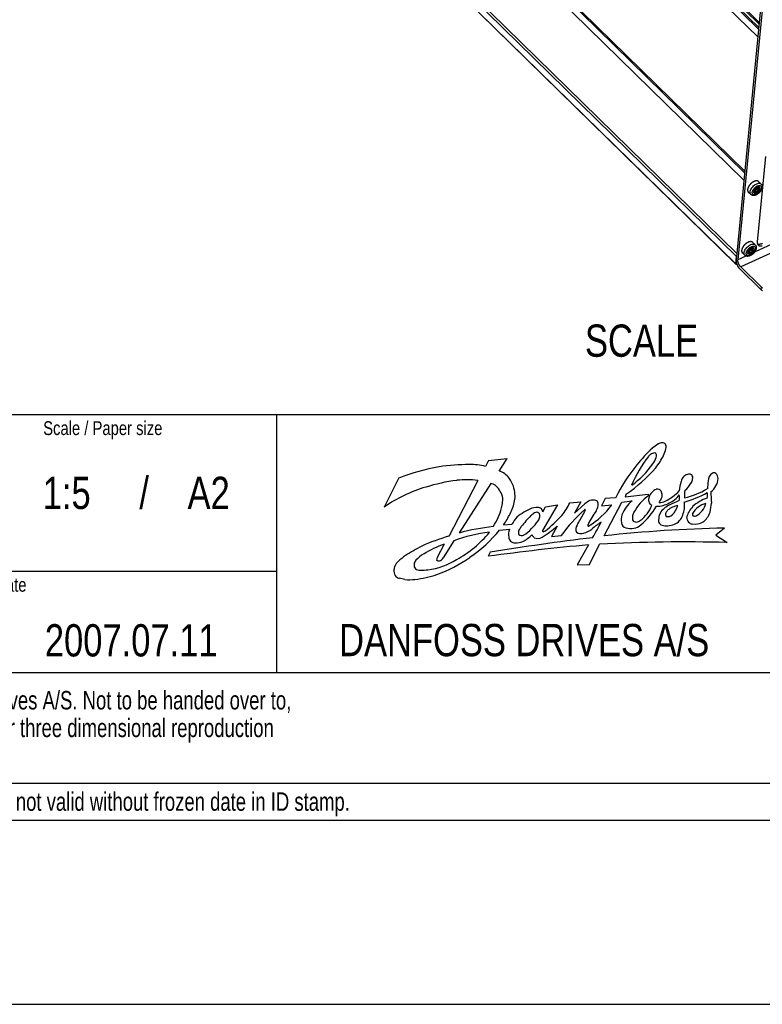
# Model space of a CAD drawing. Extents: x 0 to 594, y 0 to 420.
# Tile 57 of 131: x 428 to 509, y 0 to 107. Entities that reach past the tile are written whole.
import ezdxf
from ezdxf.enums import TextEntityAlignment as Align

# ---------------------------------------------------------------- set-up
doc = ezdxf.new("R2010")
doc.units = 0
doc.header["$LTSCALE"] = 32.67
doc.layers.get('0').update_dxf_attribs({"linetype": 'CONTINUOUS'})
doc.styles.get("Standard").update_dxf_attribs({"font": 'txt', "width": 0.8})

# ---------------------------------------------------------------- blocks, each defined once
blk = doc.blocks.new('FORMAT_BL0', base_point=(477.8, 42.53))
at = {"color": 3, "linetype": 'CONTINUOUS'}
for p, q in [((478.99, 59.02), (478.67, 58.38)), ((478.99, 59.02), (481.04, 59.24)), ((480.17, 57.87), (481.04, 59.24)), ((469.28, 57.12), (467.69, 53.97)), ((477.85, 56.85), (474.69, 50.78)), ((479.27, 56.53), (475.82, 51.16)), ((487.82, 54.41), (489.03, 54.52)), ((489.03, 54.52), (488.35, 53.32)), ((491.68, 54.89), (491.25, 54.09)), ((492.79, 54.95), (491.68, 54.89)), ((493.48, 54.48), (494.59, 54.64)), ((493.96, 55.39), (493.84, 55.09)), ((493.84, 55.09), (496.33, 55.38)), ((496.33, 55.38), (496.36, 55.2)), ((486.49, 54.19), (484.88, 51.42)), ((484.91, 53.46), (485.2, 53.99)), ((485.2, 53.99), (486.49, 54.19)), ((488.35, 53.32), (489.46, 54.3)), ((491.25, 54.09), (492.37, 54.19)), ((491.56, 50.84), (493.48, 54.48)), ((480.21, 51.47), (481.28, 51.57)), ((480.64, 52.05), (481.55, 52.1)), ((486.45, 51.89), (485.84, 50.77)), ((504.61, 51.69), (503.68, 50.9)), ((475.24, 50.3), (474.09, 48.47)), ((485.84, 50.77), (486.91, 50.87)), ((503.68, 50.9), (504.89, 50.12)), ((474.2, 49.94), (473.44, 48.49)), ((489.87, 49.86), (488.64, 47.68)), ((489.96, 47.75), (491.05, 49.94)), ((479.19, 49.08), (478.98, 48.62)), ((488.64, 47.68), (489.96, 47.75))]:
    blk.add_line(p, q, dxfattribs=at)
for centre, radius, start, end in [((497.93, 59.88), 1.06, 94.9156, 118.9133), ((497.87, 60.5), 0.445, 37.9594, 94.4524), ((508.02, 48.2), 16.55, 132.7678, 141.3405), ((502.39, 53.41), 8.92, 123.9219, 128.9859), ((487.53, 63.52), 11.2, 339.3288, 343.2604), ((497.66, 60.49), 0.628, 342.3871, 26.7521), ((507.16, 51.05), 13.69, 142.1212, 157.2787), ((497.43, 58.6), 1.37, 127.2624, 141.2908), ((497.05, 59.08), 0.753, 90.658, 126.7544), ((494.63, 60.31), 2.75, 322.9953, 339.5719), ((497, 59.61), 0.229, 7.1206, 79.5655), ((490.49, 63.43), 8.45, 322.0822, 332.8248), ((495.77, 59.56), 1.46, 351.6519, 2.8594), ((478.01, 34.27), 24.45, 100.269, 110.9049), ((476.8, 37.57), 21, 89.6723, 98.6437), ((477.07, 52), 6.58, 75.9095, 91.2841), ((479.63, 55.97), 1.97, 35.2548, 74.2653), ((508.6, 47.34), 17.54, 140.352, 154.3042), ((484.23, 69.56), 17.19, 304.4938, 318.8006), ((488.92, 64.17), 9.65, 305.6229, 325.1023), ((478.28, 36.32), 20.72, 97.5279, 107.086), ((476.64, 47.54), 9.39, 82.557, 96.5165), ((479.27, 55.48), 2.55, 16.8293, 39.5295), ((504.78, 55.17), 5.11, 162.2455, 173.7012), ((501.1, 56.44), 1.23, 134.0948, 166.5724), ((500.86, 56.61), 0.942, 99.1749, 130.5996), ((500.72, 56.81), 0.727, 62.9892, 90.4831), ((500.23, 57.1), 0.926, 327.7373, 356.0266), ((500.72, 57.15), 0.45, 344.5972, 42.6678), ((784.38, 32.62), 282.59, 175.0921, 175.2663), ((503.91, 56.75), 1.08, 124.9919, 177.6651), ((502.02, 57.17), 1.9, 305.8525, 356.7917), ((503.46, 57.37), 0.319, 49.6305, 122.6069), ((503.28, 57.1), 0.635, 356.4431, 53.1022), ((476.5, 41.37), 15.37, 106.2482, 124.9594), ((479, 55.26), 1.3, 33.2943, 78.3487), ((477.92, 54.35), 2.7, 21.1926, 36.8022), ((478.31, 55.13), 3.57, 3.8765, 17.7765), ((497.61, 54.73), 1.22, 109.1468, 165.4571), ((497.33, 55.25), 0.653, 71.1581, 100.6058), ((497.21, 55.33), 0.626, 12.3213, 58.1903), ((495.84, 59.36), 5.3, 296.0537, 316.7157), ((503.16, 55.3), 2.9, 170.6701, 186.7315), ((497.55, 65.45), 10.84, 284.5602, 298.6483), ((498.65, 57.9), 2.69, 307.7549, 331.2624), ((555.07, 57.72), 51.98, 182.2989, 183.6689), ((478.14, 54.6), 2.4, 342.0738, 358.0349), ((479.05, 54.75), 1.51, 350.2925, 22.4237), ((478.07, 55.17), 3.8, 329.446, 352.1988), ((479.86, 55.14), 2.03, 346.0715, 6.5596), ((490.98, 52.68), 2.22, 115.8967, 133.0831), ((490.33, 53.39), 1.33, 75.8227, 104.1022), ((490.53, 54.32), 0.384, 12.1063, 71.7042), ((497.11, 51.65), 3.92, 130.0378, 158.1695), ((499.4, 50.93), 5.24, 125.4276, 151.6769), ((497.08, 54.76), 0.71, 156.7269, 195.7096), ((497.03, 54.73), 0.652, 194.1209, 242.2077), ((491.83, 57.64), 6.53, 330.6961, 336.9361), ((497.48, 56.05), 1.6, 271.5609, 295.3447), ((496.8, 55.24), 1.05, 351.2783, 12.3026), ((502.82, 46.29), 8.94, 110.3813, 119.2462), ((497.3, 57.18), 3.07, 295.5, 321.7071), ((495.85, 55), 3.87, 355.119, 4.1234), ((496.1, 67.87), 14.01, 287.231, 298.306), ((504.26, 50.52), 4.68, 109.0514, 131.6471), ((499.66, 55.26), 3.1, 354.1192, 4.9525), ((472.38, 56.26), 8.4, 328.3996, 343.4453), ((485.38, 49.44), 4.7, 110.7613, 122.5228), ((484.19, 52.5), 1.42, 71.0618, 109.7041), ((484.29, 53.31), 0.638, 13.7563, 55.4345), ((500.7, 41.07), 16.92, 131.8597, 144.6002), ((482.19, 57.01), 6.2, 320.4273, 335.2716), ((486.08, 55.08), 3.73, 330.8763, 337.1022), ((489.46, 53.64), 0.0562, 349.5391, 143.4383), ((500.49, 46.69), 11.97, 144.9122, 153.2256), ((485.21, 59.48), 8.9, 301.7644, 323.5624), ((489.77, 54.26), 1.15, 323.3284, 6.5266), ((493.05, 55.65), 3.97, 307.3705, 337.8449), ((489.95, 58.35), 8.44, 311.4563, 329.414), ((497.23, 56.93), 2.88, 269.7813, 298.8176), ((499.41, 52.25), 2.07, 134.994, 154.5471), ((499.73, 51.85), 2.58, 119.8156, 133.818), ((499.5, 52.66), 1.42, 138.0551, 151.6294), ((499.94, 51.82), 2.34, 99.8011, 129.8057), ((496.96, 54.97), 2.71, 317.0284, 341.921), ((497.22, 54.14), 3.05, 336.6165, 349.9772), ((496.18, 54.12), 4.09, 352.774, 5.097), ((502.99, 52.2), 2.58, 135.1588, 164.3038), ((503.15, 52.08), 2.34, 104.0818, 148.1292), ((500.66, 54.78), 1.96, 296.1519, 347.4207), ((491.55, 55.79), 11.73, 348.3187, 353.1645), ((475.89, 55.65), 5.96, 322.8883, 336.1753), ((484.17, 50.78), 2.93, 116.7652, 153.2644), ((492.25, 44.38), 12.23, 134.8984, 142.4077), ((479.15, 56.15), 6.4, 304.9795, 325.0754), ((484.65, 52.12), 1.38, 117.5581, 138.2731), ((484.21, 52.97), 0.426, 49.7283, 117.7489), ((483.8, 52.96), 0.767, 321.7198, 356.6653), ((484.07, 53.01), 0.508, 348.9845, 33.7448), ((462.5, 77.19), 34.37, 311.3175, 315.3869), ((469.45, 63.81), 22.51, 328.373, 332.0643), ((495.53, 52.53), 2.13, 164.3348, 187.5497), ((496.13, 52.7), 1.52, 151.9676, 184.5137), ((495, 52.77), 0.431, 206.3676, 279.0038), ((494.89, 53.4), 1.07, 279.2176, 302.2125), ((500.22, 52.44), 2.77, 165.3821, 181.4073), ((498.09, 52.6), 0.676, 199.8242, 235.8577), ((498.57, 53.17), 0.368, 151.895, 218.2268), ((498.42, 53.78), 0.855, 261.2556, 308.6307), ((498.46, 53.7), 1.75, 288.181, 333.6632), ((501.34, 52.88), 0.844, 179.0776, 222.1801), ((501.39, 53.2), 0.262, 151.705, 219.1417), ((501.37, 53.43), 0.444, 245.4748, 290.3227), ((500.95, 54.09), 2.2, 307.3775, 341.9687), ((482.26, 27.19), 24.81, 96.3269, 105.0541), ((468.71, 60.82), 14.82, 303.9897, 320.8988), ((482.96, 50.97), 1.78, 160.2703, 188.3427), ((482.84, 51.22), 0.575, 155.7866, 202.5891), ((486.05, 49.26), 4.34, 143.5682, 149.6568), ((478.09, 61.48), 12.72, 302.0135, 311.0902), ((484.95, 51.37), 0.0813, 148.3251, 305.2558), ((484.79, 52.18), 0.898, 283.2172, 296.8425), ((489.25, 51.58), 0.767, 146.0293, 207.1224), ((488.75, 53.37), 2.31, 284.1157, 309.3254), ((490.09, 51.95), 0.325, 154.315, 175.4777), ((489.85, 51.98), 0.0845, 187.9635, 300.3884), ((496.36, 44.41), 9.44, 122.8842, 130.5632), ((463.31, 66.32), 31.22, 329.8556, 333.3996), ((507.72, -96.76), 148.48, 91.1993, 96.2481), ((494.16, 52.41), 0.759, 192.6025, 250.2667), ((494.44, 53.89), 2.25, 256.2327, 278.597), ((494.51, 53.22), 1.58, 279.5463, 310.7974), ((498.33, 53.61), 1.68, 248.5205, 268.1048), ((498.06, 55.75), 3.83, 273.147, 284.2883), ((501.17, 52.76), 0.638, 224.3761, 263.887), ((501.35, 54.14), 2.02, 263.2207, 297.6178), ((479.92, 31.84), 19.66, 105.4423, 114.4982), ((481.01, 34.81), 16.53, 96.5512, 110.4262), ((469.58, 59.01), 12.3, 299.0607, 320.7547), ((522.65, -219.93), 272.49, 96.8162, 99.1781), ((481.82, 50.75), 0.625, 182.896, 229.2625), ((481.9, 50.83), 0.748, 228.8442, 270.3015), ((482.05, 51.74), 1.66, 264.8399, 293.9303), ((482.64, 51.37), 0.504, 228.1668, 290.8428), ((480.82, 53.73), 4, 298.5029, 316.302), ((484.62, 51.42), 1.01, 205.9328, 229.7491), ((484.35, 51.49), 0.932, 245.4976, 301.1141), ((489.05, 52), 0.913, 238.0813, 286.7351), ((481.02, 31.57), 20.37, 116.9913, 122.7647), ((477.58, 40), 10.49, 108.7932, 122.2671), ((510.32, -177.73), 228.51, 95.135, 97.8833), ((500.21, -126.82), 177, 88.4836, 92.9661), ((475.39, 41.21), 9.23, 125.7721, 132.0199), ((471.92, 47.55), 1.01, 140.832, 168.7484), ((473.51, 46.16), 3.12, 119.4418, 139.4977), ((471.3, 55.24), 8.17, 277.9406, 301.3267), ((474.09, 48.21), 0.708, 157.061, 179.6025), ((473.62, 48.51), 0.376, 230.799, 278.3848), ((468.89, 59.61), 13.73, 289.2016, 306.044), ((473.52, 48.76), 0.643, 284.229, 332.692), ((470.11, 47.03), 1.37, 157.4036, 174.8928), ((469.85, 47.08), 1.11, 176.0557, 208.4771), ((470.28, 46.91), 1.58, 132.8287, 155.6663), ((471.59, 47.68), 0.66, 174.8768, 219.8705), ((471.6, 48.15), 1.03, 239.8878, 272.2877), ((471.76, 53.96), 6.84, 268.9529, 275.6416), ((469.51, 46.95), 0.751, 212.1074, 254.5325), ((467.84, 36.34), 10, 77.883, 81.5372), ((470.44, 50.37), 4.29, 263.2374, 277.9415), ((469.45, 58.9), 12.88, 277.0548, 287.8919)]:
    blk.add_arc(centre, radius, start, end, dxfattribs=at)
at = {"color": 5, "linetype": 'CONTINUOUS', "width": 0.8}
for s, height, p in [('Scale / Paper size', 1.5, (430.7, 61.78)), ('Date', 1.5, (425.5, 44.78)), ('DANFOSS DRIVES A/S', 3.5, (462.8, 37.78))]:
    blk.add_text(s, height=height, dxfattribs=at).set_placement(p)

msp = doc.modelspace()

# ---------------------------------------------------------------- linework, layer by layer
at = {"color": 9, "linetype": 'CONTINUOUS'}
for p, q in [((451.355, 161.651), (508.315, 105.824)), ((505.824, 80.347), (448.81, 136.227)), ((501.356, 112.839), (508.332, 106.001)), ((501.822, 112.797), (508.369, 106.38)), ((501.958, 112.859), (508.387, 106.558)), ((553.886, 102.759), (507.872, 81.632)), ((555.251, 102.457), (506.379, 80.018)), ((507.825, 88.168), (507.882, 88.112)), ((507.838, 88.332), (507.844, 88.326)), ((507.972, 88.322), (508.138, 88.16)), ((508.119, 88.459), (508.285, 88.297)), ((508.173, 88.657), (508.185, 88.645)), ((508.305, 88.631), (508.37, 88.568)), ((507.18, 81.571), (507.237, 81.515)), ((507.193, 81.736), (507.2, 81.729)), ((507.327, 81.725), (507.493, 81.563)), ((507.475, 81.862), (507.64, 81.7)), ((507.528, 82.06), (507.541, 82.048)), ((507.66, 82.035), (507.725, 81.971)), ((506.937, 81.203), (506.065, 80.803)), ((508.578, 77.864), (508.549, 77.574))]:
    msp.add_line(p, q, dxfattribs=at)
at = {"color": 7, "linetype": 'CONTINUOUS'}
for p, q in [((508.234, 104.997), (451.274, 160.824)), ((449.826, 146.083), (506.793, 90.249)), ((449.904, 146.181), (506.808, 90.409)), ((506.712, 89.423), (449.745, 145.257)), ((448.889, 137.039), (505.903, 81.159)), ((449.046, 137.236), (505.936, 81.478)), ((505.834, 80.312), (448.82, 136.193)), ((508.529, 108.017), (505.865, 80.76)), ((508.708, 107.842), (506.065, 80.803)), ((509.074, 92.016), (508.167, 82.737)), ((508.584, 89.02), (508.316, 89.282)), ((507.464, 87.878), (507.196, 88.14)), ((507.837, 88.338), (507.853, 88.322)), ((507.844, 88.326), (507.84, 88.328)), ((507.858, 88.269), (507.994, 88.137)), ((508.161, 88.656), (508.191, 88.626)), ((508.165, 88.652), (508.163, 88.641)), ((508.177, 88.593), (508.338, 88.435)), ((508.205, 88.565), (508.206, 88.551)), ((508.356, 88.421), (508.366, 88.413)), ((507.939, 82.423), (507.671, 82.686)), ((506.819, 81.281), (506.551, 81.543)), ((507.192, 81.741), (507.208, 81.725)), ((507.2, 81.729), (507.195, 81.732)), ((507.214, 81.672), (507.349, 81.54)), ((507.516, 82.059), (507.546, 82.03)), ((507.52, 82.055), (507.518, 82.044)), ((507.532, 81.996), (507.693, 81.838)), ((507.56, 81.968), (507.561, 81.955)), ((507.711, 81.825), (507.722, 81.817)), ((505.824, 80.347), (505.903, 81.159)), ((505.897, 80.311), (505.934, 80.328)), ((505.905, 81.16), (505.903, 81.159)), ((506.232, 79.845), (508.549, 77.574)), ((506.379, 80.018), (508.578, 77.864)), ((21, 20), (573, 20)), ((0, 0), (594, 0))]:
    msp.add_line(p, q, dxfattribs=at)
at = {"color": 2, "linetype": 'CONTINUOUS'}
for p, q in [((393, 64), (573, 64)), ((456, 64), (456, 36)), ((393, 47), (456, 47)), ((393, 36), (517.5, 36)), ((393, 24), (517.5, 24)), ((393, 20), (573, 20))]:
    msp.add_line(p, q, dxfattribs=at)
at = {"color": 7, "linetype": 'CONTINUOUS'}
for points in [[(508.316, 89.282), (508.313, 89.285), (508.307, 89.291), (508.3, 89.297), (508.294, 89.302), (508.287, 89.307), (508.28, 89.312), (508.272, 89.316), (508.265, 89.321), (508.257, 89.325), (508.249, 89.329), (508.241, 89.333), (508.233, 89.336), (508.225, 89.34), (508.216, 89.343), (508.208, 89.346), (508.199, 89.348), (508.19, 89.351), (508.181, 89.353), (508.171, 89.355), (508.162, 89.356), (508.152, 89.358), (508.142, 89.359), (508.132, 89.36), (508.122, 89.361), (508.112, 89.361), (508.102, 89.361), (508.091, 89.361), (508.081, 89.361), (508.07, 89.361), (508.059, 89.36), (508.048, 89.359), (508.037, 89.358), (508.026, 89.356), (508.015, 89.355), (508.004, 89.353), (507.992, 89.35), (507.981, 89.348), (507.969, 89.346), (507.957, 89.343), (507.946, 89.34), (507.934, 89.336), (507.922, 89.333), (507.91, 89.329), (507.898, 89.325), (507.886, 89.321), (507.874, 89.316), (507.862, 89.312), (507.85, 89.307), (507.837, 89.302), (507.825, 89.296), (507.813, 89.291), (507.801, 89.285), (507.788, 89.279), (507.776, 89.273), (507.764, 89.267), (507.751, 89.26), (507.739, 89.253), (507.727, 89.246), (507.714, 89.239), (507.702, 89.232), (507.69, 89.224), (507.677, 89.216), (507.665, 89.209), (507.653, 89.2), (507.641, 89.192), (507.629, 89.184), (507.617, 89.175), (507.605, 89.166), (507.593, 89.157), (507.581, 89.148), (507.569, 89.139), (507.557, 89.129), (507.546, 89.12), (507.534, 89.11), (507.523, 89.1), (507.511, 89.09), (507.5, 89.08), (507.488, 89.07), (507.477, 89.059), (507.466, 89.048), (507.455, 89.038), (507.444, 89.027), (507.434, 89.016), (507.423, 89.005), (507.413, 88.994), (507.402, 88.982), (507.392, 88.971), (507.382, 88.96), (507.372, 88.948), (507.362, 88.936), (507.353, 88.925), (507.343, 88.913), (507.334, 88.901), (507.324, 88.889), (507.315, 88.877), (507.306, 88.865), (507.298, 88.853), (507.289, 88.841), (507.281, 88.828), (507.273, 88.816), (507.264, 88.804), (507.257, 88.792), (507.249, 88.779), (507.241, 88.767), (507.234, 88.754), (507.227, 88.742), (507.22, 88.729), (507.213, 88.717), (507.207, 88.705), (507.201, 88.692), (507.194, 88.68), (507.189, 88.667), (507.183, 88.655), (507.177, 88.642), (507.172, 88.63), (507.167, 88.618), (507.162, 88.605), (507.158, 88.593), (507.153, 88.581), (507.149, 88.569), (507.145, 88.557), (507.141, 88.544), (507.138, 88.532), (507.134, 88.521), (507.131, 88.509), (507.129, 88.497), (507.126, 88.485), (507.124, 88.473), (507.121, 88.462), (507.119, 88.45), (507.118, 88.439), (507.116, 88.428), (507.115, 88.417)], [(508.477, 88.512), (508.477, 88.565), (508.466, 88.611), (508.445, 88.65), (508.415, 88.679), (508.375, 88.698), (508.328, 88.707), (508.274, 88.705), (508.216, 88.692), (508.155, 88.669), (508.094, 88.636), (508.033, 88.594), (507.975, 88.545), (507.922, 88.49), (507.875, 88.431), (507.835, 88.37), (507.804, 88.307), (507.783, 88.246), (507.772, 88.188)], [(508.199, 88.83), (508.206, 88.822), (508.228, 88.787), (508.228, 88.785)], [(508.584, 89.02), (508.59, 89.013), (508.597, 89.006), (508.603, 88.999), (508.609, 88.992), (508.615, 88.985), (508.621, 88.977), (508.627, 88.969), (508.632, 88.961), (508.638, 88.953), (508.643, 88.944), (508.648, 88.936), (508.652, 88.927), (508.657, 88.918), (508.661, 88.909), (508.665, 88.9), (508.669, 88.89), (508.673, 88.881), (508.676, 88.871), (508.68, 88.861), (508.683, 88.851), (508.686, 88.84), (508.688, 88.83), (508.69, 88.819), (508.693, 88.808), (508.694, 88.797), (508.696, 88.786), (508.697, 88.774), (508.699, 88.762), (508.699, 88.751), (508.7, 88.739), (508.7, 88.727), (508.7, 88.714), (508.7, 88.702), (508.699, 88.689), (508.699, 88.677), (508.697, 88.664)], [(507.115, 88.417), (507.114, 88.406), (507.113, 88.395), (507.113, 88.384), (507.113, 88.373), (507.113, 88.363), (507.113, 88.352), (507.113, 88.342), (507.114, 88.332), (507.115, 88.322), (507.116, 88.312), (507.118, 88.302), (507.119, 88.292), (507.121, 88.283), (507.123, 88.274), (507.125, 88.264), (507.128, 88.255), (507.131, 88.247), (507.134, 88.238), (507.137, 88.229), (507.14, 88.221), (507.144, 88.213), (507.148, 88.205), (507.152, 88.197), (507.157, 88.19), (507.161, 88.183), (507.166, 88.175), (507.171, 88.168), (507.176, 88.162), (507.182, 88.155), (507.187, 88.149), (507.193, 88.143), (507.196, 88.14)], [(508.697, 88.664), (508.696, 88.651), (508.694, 88.638), (508.692, 88.625), (508.69, 88.612), (508.688, 88.599), (508.685, 88.586), (508.682, 88.572), (508.678, 88.559), (508.675, 88.546), (508.671, 88.532), (508.667, 88.519), (508.662, 88.506), (508.658, 88.492), (508.653, 88.479), (508.648, 88.466), (508.643, 88.452), (508.637, 88.439), (508.631, 88.426), (508.625, 88.413), (508.619, 88.4), (508.612, 88.386), (508.606, 88.373), (508.599, 88.36), (508.592, 88.348), (508.585, 88.335), (508.577, 88.322), (508.57, 88.309), (508.562, 88.296), (508.554, 88.284), (508.546, 88.271), (508.537, 88.259), (508.529, 88.247), (508.52, 88.234), (508.511, 88.222), (508.502, 88.21), (508.493, 88.198), (508.484, 88.186), (508.474, 88.174), (508.464, 88.163), (508.455, 88.151), (508.445, 88.14), (508.435, 88.128), (508.425, 88.117), (508.414, 88.106), (508.404, 88.095), (508.393, 88.084), (508.382, 88.073), (508.372, 88.062), (508.361, 88.052), (508.349, 88.041), (508.338, 88.031), (508.327, 88.021), (508.316, 88.011), (508.304, 88.001), (508.292, 87.992), (508.281, 87.982), (508.269, 87.973), (508.257, 87.964), (508.245, 87.954), (508.233, 87.946), (508.221, 87.937), (508.208, 87.928), (508.196, 87.92), (508.184, 87.912), (508.171, 87.904), (508.159, 87.896), (508.146, 87.888), (508.133, 87.881), (508.121, 87.874), (508.108, 87.867), (508.095, 87.86), (508.082, 87.853), (508.069, 87.847), (508.056, 87.841), (508.043, 87.835), (508.03, 87.829), (508.017, 87.823), (508.004, 87.818), (507.991, 87.813), (507.977, 87.808), (507.964, 87.804), (507.951, 87.799), (507.938, 87.795), (507.925, 87.791), (507.912, 87.788), (507.898, 87.785), (507.885, 87.781), (507.872, 87.779), (507.859, 87.776), (507.846, 87.774), (507.834, 87.772), (507.821, 87.771), (507.808, 87.769), (507.796, 87.768), (507.783, 87.767), (507.771, 87.767), (507.759, 87.767), (507.747, 87.767), (507.735, 87.767), (507.723, 87.768), (507.711, 87.769), (507.7, 87.77), (507.689, 87.771), (507.678, 87.773), (507.667, 87.775), (507.656, 87.777), (507.645, 87.779), (507.635, 87.782), (507.625, 87.785), (507.615, 87.788), (507.605, 87.791), (507.595, 87.794), (507.586, 87.798), (507.576, 87.802), (507.567, 87.806), (507.558, 87.81), (507.549, 87.815), (507.541, 87.82), (507.532, 87.825), (507.524, 87.83), (507.516, 87.835), (507.508, 87.841), (507.5, 87.846), (507.492, 87.852), (507.485, 87.858), (507.478, 87.864), (507.47, 87.871), (507.464, 87.878)], [(508.477, 88.512), (508.473, 88.482), (508.466, 88.452), (508.456, 88.421), (508.444, 88.389), (508.429, 88.357), (508.411, 88.325), (508.391, 88.293), (508.369, 88.262), (508.346, 88.231), (508.32, 88.201), (508.293, 88.173), (508.264, 88.146), (508.234, 88.12), (508.204, 88.096), (508.173, 88.075), (508.141, 88.055), (508.109, 88.038), (508.078, 88.024), (508.046, 88.012), (508.016, 88.003), (507.986, 87.996), (507.957, 87.993), (507.93, 87.992), (507.904, 87.994), (507.88, 88), (507.858, 88.007), (507.839, 88.018), (507.821, 88.031), (507.806, 88.047), (507.793, 88.066), (507.784, 88.086), (507.776, 88.109), (507.772, 88.134), (507.771, 88.16), (507.772, 88.188)], [(507.83, 88.18), (507.824, 88.165), (507.82, 88.15), (507.817, 88.134), (507.816, 88.12)], [(507.826, 88.09), (507.824, 88.093), (507.819, 88.105), (507.816, 88.12)], [(507.882, 88.112), (507.868, 88.097), (507.854, 88.088), (507.842, 88.085), (507.832, 88.086), (507.826, 88.09)], [(507.83, 88.18), (507.842, 88.21), (507.851, 88.236), (507.857, 88.258), (507.86, 88.28)], [(507.84, 88.328), (507.839, 88.33), (507.837, 88.337), (507.839, 88.349)], [(507.839, 88.349), (507.844, 88.363), (507.852, 88.379), (507.863, 88.396), (507.875, 88.413), (507.889, 88.429), (507.902, 88.441), (507.915, 88.451)], [(507.844, 88.326), (507.851, 88.323), (507.853, 88.322)], [(507.853, 88.322), (507.857, 88.317), (507.86, 88.308), (507.861, 88.296), (507.86, 88.28)], [(507.961, 88.299), (507.924, 88.276), (507.874, 88.253)], [(507.882, 88.112), (507.896, 88.127), (507.91, 88.139), (507.925, 88.147), (507.941, 88.153), (507.957, 88.154), (507.973, 88.15), (507.989, 88.141), (507.994, 88.137)], [(507.906, 88.25), (507.89, 88.244), (507.884, 88.244)], [(507.972, 88.322), (507.965, 88.305), (507.953, 88.288), (507.939, 88.273), (507.923, 88.26), (507.906, 88.25)], [(508.062, 88.588), (508.05, 88.573), (508.037, 88.557), (508.022, 88.542), (508.007, 88.526), (507.992, 88.511), (507.975, 88.497), (507.959, 88.483), (507.944, 88.471), (507.929, 88.46), (507.915, 88.451)], [(508.119, 88.459), (508.094, 88.451), (508.068, 88.438), (508.043, 88.42), (508.02, 88.398), (507.999, 88.374), (507.983, 88.348), (507.972, 88.322)], [(507.994, 88.137), (508.003, 88.125), (508.015, 88.103)], [(508.028, 88.083), (508.024, 88.088), (508.015, 88.103)], [(508.138, 88.16), (508.134, 88.138), (508.126, 88.117), (508.114, 88.1), (508.1, 88.085), (508.083, 88.075), (508.067, 88.07), (508.05, 88.071), (508.036, 88.077), (508.028, 88.083)], [(508.062, 88.588), (508.074, 88.602), (508.089, 88.616), (508.106, 88.628), (508.124, 88.64), (508.141, 88.649), (508.157, 88.655), (508.17, 88.657), (508.179, 88.656), (508.183, 88.654)], [(508.194, 88.519), (508.183, 88.502), (508.169, 88.487), (508.153, 88.474), (508.136, 88.465), (508.119, 88.459)], [(508.138, 88.16), (508.142, 88.184), (508.149, 88.208), (508.161, 88.229), (508.175, 88.248), (508.193, 88.265), (508.213, 88.279), (508.235, 88.289), (508.259, 88.295), (508.285, 88.297)], [(508.202, 88.569), (508.177, 88.521), (508.141, 88.468)], [(508.163, 88.641), (508.163, 88.622), (508.168, 88.605), (508.177, 88.593)], [(508.183, 88.654), (508.184, 88.652), (508.185, 88.645)], [(508.191, 88.627), (508.189, 88.628), (508.185, 88.635), (508.185, 88.645)], [(508.318, 88.636), (508.295, 88.628), (508.274, 88.622), (508.254, 88.618), (508.236, 88.616), (508.22, 88.616), (508.207, 88.618), (508.197, 88.622), (508.191, 88.627)], [(508.206, 88.551), (508.204, 88.541), (508.2, 88.53), (508.194, 88.519)], [(508.381, 88.379), (508.379, 88.362), (508.372, 88.344), (508.361, 88.329), (508.345, 88.315), (508.326, 88.305), (508.306, 88.298), (508.285, 88.297)], [(508.317, 88.49), (508.321, 88.507), (508.328, 88.522), (508.338, 88.537), (508.352, 88.553), (508.37, 88.568)], [(508.337, 88.435), (508.329, 88.445), (508.321, 88.459), (508.317, 88.473), (508.317, 88.49)], [(508.318, 88.636), (508.34, 88.642), (508.361, 88.645), (508.379, 88.643), (508.392, 88.638), (508.398, 88.634)], [(508.356, 88.421), (508.34, 88.433), (508.337, 88.435)], [(508.366, 88.413), (508.369, 88.41), (508.378, 88.396), (508.381, 88.379)], [(508.404, 88.608), (508.397, 88.595), (508.386, 88.581), (508.37, 88.568)], [(508.398, 88.634), (508.401, 88.63), (508.405, 88.62), (508.404, 88.608)], [(507.671, 82.686), (507.668, 82.689), (507.662, 82.694), (507.656, 82.7), (507.649, 82.705), (507.642, 82.71), (507.635, 82.715), (507.628, 82.72), (507.62, 82.724), (507.613, 82.728), (507.605, 82.732), (507.597, 82.736), (507.589, 82.74), (507.58, 82.743), (507.572, 82.746), (507.563, 82.749), (507.554, 82.751), (507.545, 82.754), (507.536, 82.756), (507.527, 82.758), (507.517, 82.759), (507.507, 82.761), (507.498, 82.762), (507.488, 82.763), (507.478, 82.764), (507.467, 82.764), (507.457, 82.764), (507.447, 82.764), (507.436, 82.764), (507.425, 82.764), (507.415, 82.763), (507.404, 82.762), (507.393, 82.761), (507.381, 82.759), (507.37, 82.758), (507.359, 82.756), (507.347, 82.754), (507.336, 82.751), (507.324, 82.749), (507.313, 82.746), (507.301, 82.743), (507.289, 82.74), (507.277, 82.736), (507.265, 82.732), (507.253, 82.728), (507.241, 82.724), (507.229, 82.72), (507.217, 82.715), (507.205, 82.71), (507.193, 82.705), (507.18, 82.7), (507.168, 82.694), (507.156, 82.688), (507.144, 82.682), (507.131, 82.676), (507.119, 82.67), (507.107, 82.663), (507.094, 82.657), (507.082, 82.65), (507.07, 82.642), (507.057, 82.635), (507.045, 82.627), (507.033, 82.62), (507.021, 82.612), (507.008, 82.604), (506.996, 82.595), (506.984, 82.587), (506.972, 82.578), (506.96, 82.569), (506.948, 82.56), (506.936, 82.551), (506.924, 82.542), (506.913, 82.533), (506.901, 82.523), (506.889, 82.513), (506.878, 82.503), (506.866, 82.493), (506.855, 82.483), (506.844, 82.473), (506.833, 82.462), (506.822, 82.452), (506.811, 82.441), (506.8, 82.43), (506.789, 82.419), (506.778, 82.408), (506.768, 82.397), (506.758, 82.386), (506.747, 82.374), (506.737, 82.363), (506.727, 82.351), (506.717, 82.34), (506.708, 82.328), (506.698, 82.316), (506.689, 82.304), (506.68, 82.292), (506.671, 82.28), (506.662, 82.268), (506.653, 82.256), (506.644, 82.244), (506.636, 82.232), (506.628, 82.219), (506.62, 82.207), (506.612, 82.195), (506.604, 82.182), (506.597, 82.17), (506.589, 82.158), (506.582, 82.145), (506.575, 82.133), (506.569, 82.12), (506.562, 82.108), (506.556, 82.095), (506.55, 82.083), (506.544, 82.07), (506.538, 82.058), (506.533, 82.046), (506.527, 82.033), (506.522, 82.021), (506.517, 82.009), (506.513, 81.996), (506.508, 81.984), (506.504, 81.972), (506.5, 81.96), (506.497, 81.948), (506.493, 81.936), (506.49, 81.924), (506.487, 81.912), (506.484, 81.9), (506.481, 81.888), (506.479, 81.877), (506.477, 81.865), (506.475, 81.854), (506.473, 81.842), (506.472, 81.831), (506.47, 81.82)], [(507.939, 82.423), (507.946, 82.417), (507.952, 82.41), (507.958, 82.403), (507.965, 82.395), (507.971, 82.388), (507.976, 82.38), (507.982, 82.372), (507.988, 82.364), (507.993, 82.356), (507.998, 82.348), (508.003, 82.339), (508.008, 82.33), (508.012, 82.321), (508.016, 82.312), (508.021, 82.303), (508.025, 82.294), (508.028, 82.284), (508.032, 82.274), (508.035, 82.264), (508.038, 82.254), (508.041, 82.243), (508.043, 82.233), (508.046, 82.222), (508.048, 82.211), (508.05, 82.2), (508.051, 82.189), (508.053, 82.177), (508.054, 82.166), (508.055, 82.154), (508.055, 82.142), (508.055, 82.13), (508.056, 82.118), (508.055, 82.105), (508.055, 82.093), (508.054, 82.08), (508.053, 82.067)], [(508.167, 82.737), (508.166, 82.724), (508.165, 82.71), (508.164, 82.697), (508.164, 82.684), (508.164, 82.671), (508.164, 82.658), (508.165, 82.645), (508.166, 82.633), (508.167, 82.62), (508.168, 82.608), (508.17, 82.596), (508.172, 82.584), (508.174, 82.573), (508.176, 82.561), (508.179, 82.55), (508.182, 82.539), (508.185, 82.528), (508.189, 82.517), (508.193, 82.507), (508.197, 82.497), (508.202, 82.487), (508.206, 82.477), (508.211, 82.467), (508.216, 82.458), (508.222, 82.449), (508.228, 82.44), (508.234, 82.431), (508.24, 82.423), (508.247, 82.415), (508.253, 82.407), (508.261, 82.399), (508.268, 82.391)], [(508.714, 82.553), (508.699, 82.546), (508.684, 82.54), (508.67, 82.534), (508.655, 82.528), (508.641, 82.522), (508.626, 82.517), (508.612, 82.512), (508.598, 82.507), (508.583, 82.503), (508.569, 82.499), (508.555, 82.495), (508.541, 82.491), (508.527, 82.487), (508.513, 82.484), (508.499, 82.481), (508.485, 82.479), (508.472, 82.476), (508.458, 82.474), (508.445, 82.472), (508.432, 82.471), (508.419, 82.469), (508.406, 82.468), (508.393, 82.468), (508.38, 82.467), (508.367, 82.467), (508.355, 82.467), (508.342, 82.467), (508.33, 82.468), (508.318, 82.469), (508.306, 82.47), (508.295, 82.472), (508.283, 82.473), (508.272, 82.475), (508.261, 82.477), (508.25, 82.48), (508.239, 82.483), (508.228, 82.486), (508.218, 82.489), (508.207, 82.493), (508.197, 82.497), (508.197, 82.497)], [(508.268, 82.391), (508.275, 82.384), (508.283, 82.377), (508.291, 82.371), (508.3, 82.364), (508.308, 82.358), (508.317, 82.352), (508.326, 82.347), (508.335, 82.341), (508.344, 82.336), (508.354, 82.331), (508.364, 82.327), (508.374, 82.323), (508.384, 82.319), (508.395, 82.315), (508.406, 82.311), (508.417, 82.308), (508.428, 82.305), (508.439, 82.303), (508.45, 82.3), (508.462, 82.298), (508.474, 82.297), (508.486, 82.295), (508.498, 82.294), (508.51, 82.293), (508.523, 82.293), (508.536, 82.292), (508.549, 82.292), (508.562, 82.293), (508.575, 82.293), (508.588, 82.294), (508.601, 82.295), (508.615, 82.297), (508.628, 82.298), (508.642, 82.3), (508.656, 82.303), (508.67, 82.305), (508.684, 82.308), (508.698, 82.311), (508.713, 82.315)], [(506.47, 81.82), (506.47, 81.809), (506.469, 81.798), (506.468, 81.787), (506.468, 81.776), (506.468, 81.766), (506.468, 81.755), (506.469, 81.745), (506.469, 81.735), (506.47, 81.725), (506.471, 81.715), (506.473, 81.705), (506.474, 81.695), (506.476, 81.686), (506.478, 81.677), (506.481, 81.668), (506.483, 81.659), (506.486, 81.65), (506.489, 81.641), (506.492, 81.633), (506.496, 81.624), (506.499, 81.616), (506.503, 81.608), (506.508, 81.601), (506.512, 81.593), (506.516, 81.586), (506.521, 81.579), (506.526, 81.572), (506.532, 81.565), (506.537, 81.558), (506.543, 81.552), (506.548, 81.546), (506.551, 81.543)], [(508.053, 82.067), (508.051, 82.054), (508.05, 82.041), (508.048, 82.028), (508.045, 82.015), (508.043, 82.002), (508.04, 81.989), (508.037, 81.976), (508.034, 81.962), (508.03, 81.949), (508.026, 81.936), (508.022, 81.922), (508.018, 81.909), (508.013, 81.896), (508.008, 81.882), (508.003, 81.869), (507.998, 81.856), (507.992, 81.842), (507.986, 81.829), (507.98, 81.816), (507.974, 81.803), (507.968, 81.79), (507.961, 81.777), (507.954, 81.764), (507.947, 81.751), (507.94, 81.738), (507.933, 81.725), (507.925, 81.712), (507.917, 81.7), (507.909, 81.687), (507.901, 81.675), (507.893, 81.662), (507.884, 81.65), (507.875, 81.638), (507.866, 81.625), (507.857, 81.613), (507.848, 81.601), (507.839, 81.589), (507.829, 81.578), (507.82, 81.566), (507.81, 81.554), (507.8, 81.543), (507.79, 81.531), (507.78, 81.52), (507.769, 81.509), (507.759, 81.498), (507.748, 81.487), (507.738, 81.476), (507.727, 81.466), (507.716, 81.455), (507.705, 81.445), (507.694, 81.434), (507.682, 81.424), (507.671, 81.414), (507.659, 81.405), (507.648, 81.395), (507.636, 81.385), (507.624, 81.376), (507.612, 81.367), (507.6, 81.358), (507.588, 81.349), (507.576, 81.34), (507.564, 81.332), (507.551, 81.323), (507.539, 81.315), (507.526, 81.307), (507.514, 81.299), (507.501, 81.292), (507.489, 81.284), (507.476, 81.277), (507.463, 81.27), (507.45, 81.263), (507.437, 81.256), (507.424, 81.25), (507.411, 81.244), (507.398, 81.238), (507.385, 81.232), (507.372, 81.227), (507.359, 81.221), (507.346, 81.216), (507.333, 81.211), (507.319, 81.207), (507.306, 81.202), (507.293, 81.198), (507.28, 81.195), (507.267, 81.191), (507.254, 81.188), (507.241, 81.185), (507.228, 81.182), (507.215, 81.18), (507.202, 81.177), (507.189, 81.175), (507.176, 81.174), (507.163, 81.173), (507.151, 81.171), (507.139, 81.171), (507.126, 81.17), (507.114, 81.17), (507.102, 81.17), (507.09, 81.17), (507.078, 81.171), (507.067, 81.172), (507.055, 81.173), (507.044, 81.174), (507.033, 81.176), (507.022, 81.178), (507.011, 81.18), (507.001, 81.182), (506.99, 81.185), (506.98, 81.188), (506.97, 81.191), (506.96, 81.194), (506.95, 81.198), (506.941, 81.201), (506.932, 81.205), (506.922, 81.209), (506.913, 81.214), (506.905, 81.218), (506.896, 81.223), (506.887, 81.228), (506.879, 81.233), (506.871, 81.238), (506.863, 81.244), (506.855, 81.25), (506.848, 81.255), (506.84, 81.261), (506.833, 81.268), (506.826, 81.274), (506.819, 81.281)], [(507.832, 81.915), (507.828, 81.886), (507.821, 81.855), (507.811, 81.824), (507.799, 81.793), (507.784, 81.76), (507.766, 81.728), (507.747, 81.697), (507.725, 81.665), (507.701, 81.634), (507.675, 81.605), (507.648, 81.576), (507.619, 81.549), (507.59, 81.523), (507.559, 81.5), (507.528, 81.478), (507.496, 81.459), (507.464, 81.442), (507.433, 81.427), (507.402, 81.415), (507.371, 81.406), (507.341, 81.4), (507.313, 81.396), (507.285, 81.396), (507.26, 81.398), (507.236, 81.403), (507.214, 81.411), (507.194, 81.421), (507.176, 81.435), (507.161, 81.451), (507.149, 81.469), (507.139, 81.49), (507.132, 81.512), (507.127, 81.537), (507.126, 81.563), (507.127, 81.591)], [(507.832, 81.915), (507.832, 81.968), (507.822, 82.014), (507.801, 82.053), (507.77, 82.082), (507.73, 82.101), (507.683, 82.11), (507.629, 82.108), (507.571, 82.095), (507.511, 82.072), (507.449, 82.039), (507.389, 81.997), (507.331, 81.949), (507.277, 81.894), (507.23, 81.834), (507.191, 81.773), (507.159, 81.711), (507.138, 81.649), (507.127, 81.591)], [(507.185, 81.583), (507.179, 81.568), (507.175, 81.553), (507.172, 81.538), (507.172, 81.523)], [(507.182, 81.494), (507.179, 81.497), (507.174, 81.508), (507.172, 81.523)], [(507.237, 81.515), (507.224, 81.501), (507.21, 81.491), (507.197, 81.488), (507.187, 81.49), (507.182, 81.494)], [(507.185, 81.583), (507.197, 81.613), (507.206, 81.639), (507.212, 81.662), (507.216, 81.684)], [(507.195, 81.732), (507.194, 81.733), (507.192, 81.741), (507.194, 81.752)], [(507.194, 81.752), (507.199, 81.766), (507.208, 81.783), (507.218, 81.799), (507.231, 81.816), (507.244, 81.832), (507.258, 81.845), (507.27, 81.854)], [(507.2, 81.729), (507.207, 81.726), (507.208, 81.725)], [(507.208, 81.725), (507.212, 81.72), (507.215, 81.711), (507.216, 81.699), (507.216, 81.684)], [(507.316, 81.702), (507.279, 81.679), (507.23, 81.657)], [(507.237, 81.515), (507.251, 81.53), (507.265, 81.542), (507.28, 81.551), (507.296, 81.556), (507.312, 81.557), (507.329, 81.553), (507.344, 81.544), (507.349, 81.54)], [(507.262, 81.653), (507.245, 81.647), (507.24, 81.647)], [(507.327, 81.725), (507.32, 81.708), (507.309, 81.691), (507.295, 81.676), (507.279, 81.663), (507.262, 81.653)], [(507.418, 81.991), (507.406, 81.976), (507.392, 81.961), (507.377, 81.945), (507.363, 81.93), (507.347, 81.915), (507.331, 81.9), (507.315, 81.886), (507.299, 81.874), (507.284, 81.863), (507.27, 81.854)], [(507.475, 81.862), (507.449, 81.855), (507.424, 81.841), (507.398, 81.823), (507.375, 81.802), (507.355, 81.777), (507.339, 81.751), (507.327, 81.725)], [(507.349, 81.54), (507.358, 81.529), (507.37, 81.506)], [(507.383, 81.486), (507.379, 81.491), (507.37, 81.506)], [(507.493, 81.563), (507.489, 81.541), (507.481, 81.521), (507.47, 81.503), (507.455, 81.488), (507.439, 81.478), (507.422, 81.474), (507.406, 81.474), (507.391, 81.48), (507.383, 81.486)], [(507.418, 81.991), (507.429, 82.005), (507.444, 82.019), (507.461, 82.032), (507.479, 82.043), (507.496, 82.052), (507.512, 82.058), (507.525, 82.061), (507.534, 82.06), (507.538, 82.057)], [(507.55, 81.922), (507.538, 81.905), (507.524, 81.89), (507.508, 81.877), (507.491, 81.868), (507.475, 81.862)], [(507.493, 81.563), (507.497, 81.588), (507.505, 81.611), (507.516, 81.632), (507.53, 81.651), (507.548, 81.668), (507.568, 81.682), (507.591, 81.692), (507.615, 81.699), (507.64, 81.7)], [(507.557, 81.972), (507.532, 81.924), (507.496, 81.871)], [(507.518, 82.044), (507.518, 82.025), (507.523, 82.009), (507.532, 81.996)], [(507.538, 82.057), (507.54, 82.055), (507.541, 82.048)], [(507.546, 82.03), (507.545, 82.031), (507.541, 82.039), (507.541, 82.048)], [(507.673, 82.039), (507.65, 82.031), (507.629, 82.025), (507.609, 82.022), (507.591, 82.02), (507.576, 82.02), (507.562, 82.022), (507.552, 82.025), (507.546, 82.03)], [(507.561, 81.955), (507.559, 81.944), (507.555, 81.933), (507.55, 81.922)], [(507.554, 82.233), (507.562, 82.225), (507.583, 82.19), (507.583, 82.188)], [(507.737, 81.782), (507.735, 81.765), (507.728, 81.748), (507.716, 81.732), (507.7, 81.718), (507.681, 81.708), (507.661, 81.702), (507.64, 81.7)], [(507.672, 81.893), (507.676, 81.91), (507.683, 81.926), (507.693, 81.941), (507.707, 81.956), (507.725, 81.971)], [(507.693, 81.839), (507.684, 81.849), (507.677, 81.862), (507.673, 81.876), (507.672, 81.893)], [(507.673, 82.039), (507.696, 82.045), (507.716, 82.048), (507.734, 82.046), (507.747, 82.042), (507.753, 82.037)], [(507.711, 81.825), (507.696, 81.836), (507.693, 81.839)], [(507.722, 81.817), (507.725, 81.814), (507.733, 81.799), (507.737, 81.782)], [(507.759, 82.012), (507.753, 81.998), (507.741, 81.984), (507.725, 81.971)], [(507.753, 82.037), (507.756, 82.034), (507.76, 82.023), (507.759, 82.012)], [(505.824, 80.347), (505.824, 80.345), (505.824, 80.342), (505.824, 80.34), (505.824, 80.338), (505.824, 80.336), (505.824, 80.334), (505.825, 80.332), (505.825, 80.33), (505.825, 80.328), (505.826, 80.326), (505.827, 80.324), (505.827, 80.323), (505.828, 80.321), (505.829, 80.319), (505.83, 80.318), (505.831, 80.316), (505.832, 80.315), (505.833, 80.313), (505.834, 80.312)], [(505.834, 80.312), (505.834, 80.312), (505.836, 80.311), (505.837, 80.31), (505.839, 80.309), (505.84, 80.308), (505.842, 80.307), (505.843, 80.306), (505.845, 80.305), (505.847, 80.305), (505.849, 80.304), (505.851, 80.304), (505.853, 80.303), (505.855, 80.303), (505.857, 80.303), (505.859, 80.303), (505.861, 80.303), (505.863, 80.303), (505.865, 80.303), (505.868, 80.303), (505.87, 80.303), (505.872, 80.303), (505.875, 80.304), (505.877, 80.304), (505.88, 80.305), (505.882, 80.306), (505.884, 80.306), (505.887, 80.307), (505.89, 80.308), (505.892, 80.309), (505.895, 80.31), (505.897, 80.311)], [(505.865, 80.76), (505.865, 80.75), (505.864, 80.74), (505.863, 80.729), (505.863, 80.718), (505.863, 80.708), (505.863, 80.697), (505.863, 80.686), (505.863, 80.675), (505.863, 80.663), (505.864, 80.652), (505.865, 80.64), (505.866, 80.629), (505.867, 80.617), (505.868, 80.605), (505.869, 80.593), (505.871, 80.581), (505.873, 80.569), (505.874, 80.556), (505.877, 80.544), (505.879, 80.532), (505.881, 80.519), (505.884, 80.507), (505.886, 80.494), (505.889, 80.481), (505.892, 80.469), (505.895, 80.456), (505.899, 80.443), (505.902, 80.43), (505.906, 80.418), (505.909, 80.405), (505.913, 80.392), (505.917, 80.379), (505.922, 80.366), (505.926, 80.353), (505.93, 80.34), (505.935, 80.327), (505.94, 80.314), (505.945, 80.301), (505.95, 80.288), (505.955, 80.275), (505.96, 80.263), (505.966, 80.25), (505.971, 80.237), (505.977, 80.224), (505.982, 80.212), (505.988, 80.199), (505.994, 80.187), (506, 80.174), (506.007, 80.162), (506.013, 80.149), (506.02, 80.137), (506.026, 80.125), (506.033, 80.113), (506.039, 80.101), (506.046, 80.089), (506.053, 80.077), (506.06, 80.065), (506.067, 80.054), (506.075, 80.042), (506.082, 80.031), (506.089, 80.02), (506.097, 80.009), (506.104, 79.998), (506.112, 79.987), (506.119, 79.977), (506.127, 79.966), (506.135, 79.956), (506.143, 79.946), (506.151, 79.935), (506.159, 79.926), (506.167, 79.916), (506.175, 79.906), (506.183, 79.897), (506.191, 79.888), (506.199, 79.879), (506.207, 79.87), (506.215, 79.862), (506.224, 79.853), (506.232, 79.845)], [(506.379, 80.018), (506.372, 80.026), (506.364, 80.033), (506.357, 80.041), (506.35, 80.049), (506.342, 80.057), (506.335, 80.065), (506.328, 80.073), (506.321, 80.082), (506.314, 80.091), (506.307, 80.099), (506.3, 80.108), (506.293, 80.118), (506.286, 80.127), (506.279, 80.136), (506.272, 80.146), (506.266, 80.155), (506.259, 80.165), (506.252, 80.175), (506.246, 80.185), (506.239, 80.195), (506.233, 80.206), (506.227, 80.216), (506.221, 80.227), (506.214, 80.237), (506.208, 80.248), (506.203, 80.259), (506.197, 80.269), (506.191, 80.28), (506.185, 80.291), (506.18, 80.302), (506.174, 80.314), (506.169, 80.325), (506.164, 80.336), (506.159, 80.347), (506.154, 80.359), (506.149, 80.37), (506.144, 80.381), (506.139, 80.393), (506.135, 80.404), (506.13, 80.416), (506.126, 80.427), (506.122, 80.439), (506.118, 80.45), (506.114, 80.462), (506.11, 80.474), (506.107, 80.485), (506.103, 80.497), (506.1, 80.508), (506.097, 80.52), (506.093, 80.531), (506.091, 80.542), (506.088, 80.554), (506.085, 80.565), (506.083, 80.576), (506.08, 80.588), (506.078, 80.599), (506.076, 80.61), (506.074, 80.621), (506.072, 80.632), (506.071, 80.643), (506.069, 80.654), (506.068, 80.664), (506.066, 80.675), (506.065, 80.685), (506.065, 80.696), (506.064, 80.706), (506.063, 80.716), (506.063, 80.726), (506.063, 80.736), (506.062, 80.746), (506.063, 80.756), (506.063, 80.766), (506.063, 80.775), (506.064, 80.785), (506.064, 80.794), (506.065, 80.803)], [(508.723, 77.44), (508.709, 77.448), (508.696, 77.457), (508.682, 77.466), (508.669, 77.475), (508.656, 77.484), (508.643, 77.494), (508.631, 77.503), (508.618, 77.513), (508.606, 77.523), (508.594, 77.533), (508.583, 77.543), (508.571, 77.553), (508.56, 77.563), (508.549, 77.574)], [(508.578, 77.864), (508.588, 77.853), (508.6, 77.843), (508.611, 77.833), (508.623, 77.823), (508.634, 77.813), (508.647, 77.803), (508.659, 77.793), (508.671, 77.784), (508.684, 77.774), (508.697, 77.765), (508.711, 77.756), (508.724, 77.747)]]:
    msp.add_lwpolyline(points, dxfattribs=at)
at = {"color": 9, "linetype": 'CONTINUOUS'}
for points in [[(507.383, 88.155), (507.398, 88.244), (507.428, 88.339), (507.471, 88.435), (507.526, 88.532), (507.592, 88.628), (507.668, 88.719), (507.752, 88.804), (507.842, 88.881), (507.936, 88.949), (508.032, 89.005), (508.128, 89.049), (508.221, 89.08), (508.31, 89.096), (508.393, 89.098), (508.467, 89.086), (508.532, 89.059), (508.584, 89.02)], [(507.62, 88.118), (507.633, 88.192), (507.658, 88.27), (507.695, 88.351), (507.742, 88.43), (507.799, 88.509), (507.864, 88.583), (507.936, 88.652), (508.012, 88.713), (508.091, 88.765), (508.17, 88.807), (508.248, 88.837), (508.324, 88.856), (508.394, 88.862), (508.458, 88.855), (508.513, 88.837), (508.559, 88.806), (508.594, 88.764), (508.618, 88.712), (508.63, 88.65), (508.629, 88.582)], [(507.464, 87.878), (507.421, 87.932), (507.394, 87.997), (507.381, 88.071), (507.383, 88.155)], [(508.629, 88.582), (508.616, 88.507), (508.591, 88.429), (508.554, 88.349), (508.507, 88.269), (508.45, 88.191), (508.385, 88.116), (508.313, 88.047), (508.237, 87.986), (508.158, 87.934), (508.079, 87.893), (508.001, 87.862), (507.925, 87.844), (507.855, 87.838), (507.792, 87.844), (507.736, 87.863), (507.69, 87.894), (507.655, 87.936), (507.631, 87.988), (507.619, 88.049), (507.62, 88.118)], [(506.738, 81.558), (506.753, 81.648), (506.783, 81.742), (506.826, 81.839), (506.881, 81.936), (506.948, 82.031), (507.024, 82.122), (507.107, 82.207), (507.197, 82.284), (507.291, 82.352), (507.387, 82.408), (507.483, 82.452), (507.577, 82.483), (507.666, 82.499), (507.748, 82.501), (507.823, 82.489), (507.887, 82.462), (507.939, 82.423)], [(506.819, 81.281), (506.777, 81.335), (506.75, 81.4), (506.737, 81.475), (506.738, 81.558)], [(507.985, 81.985), (507.971, 81.911), (507.946, 81.833), (507.909, 81.752), (507.862, 81.673), (507.805, 81.594), (507.74, 81.519), (507.668, 81.451), (507.592, 81.39), (507.514, 81.338), (507.434, 81.296), (507.356, 81.265), (507.281, 81.247), (507.211, 81.241), (507.147, 81.247), (507.091, 81.266), (507.045, 81.297), (507.01, 81.339), (506.986, 81.391), (506.974, 81.452), (506.975, 81.521)], [(506.975, 81.521), (506.988, 81.595), (507.014, 81.674), (507.05, 81.754), (507.097, 81.834), (507.154, 81.912), (507.22, 81.987), (507.291, 82.055), (507.367, 82.117), (507.446, 82.169), (507.526, 82.21), (507.604, 82.241), (507.679, 82.259), (507.749, 82.265), (507.813, 82.259), (507.868, 82.24), (507.915, 82.209), (507.95, 82.167), (507.974, 82.115), (507.985, 82.054), (507.985, 81.985)]]:
    msp.add_lwpolyline(points, dxfattribs=at)

# ---------------------------------------------------------------- block references
at = {"color": 2, "linetype": 'CONTINUOUS'}
msp.add_blockref('FORMAT_BL0', (477.801, 42.526), dxfattribs=at)

# ---------------------------------------------------------------- texts
at = {"color": 5, "linetype": 'CONTINUOUS'}
for s, height, width, p in [('SCALE  ', 3.5, 0.8, (489.474, 70.273)), ('Confidential: Property of Danfoss Drives A/S. Not to be handed over to,', 2, 0.75, (394.4, 32)), ('copied or used by third party. Two- or three dimensional reproduction', 2, 0.75, (394.4, 29)), ('PDM controlled drawing. - Hard copy not valid without frozen date in ID stamp.', 2, 0.75, (394.4, 21))]:
    msp.add_text(s, height=height, dxfattribs=dict(at, width=width)).set_placement(p)
at = {"color": 5, "linetype": 'CONTINUOUS', "width": 0.8}
for s, p in [('1:5', (433.25, 53.75)), (' / ', (441.65, 53.75)), ('A2', (448.65, 53.75)), ('2007.07.11', (440.25, 37.75))]:
    msp.add_text(s, height=3.5, dxfattribs=at).set_placement(p, align=Align.CENTER)

doc.saveas('drawing.dxf')
